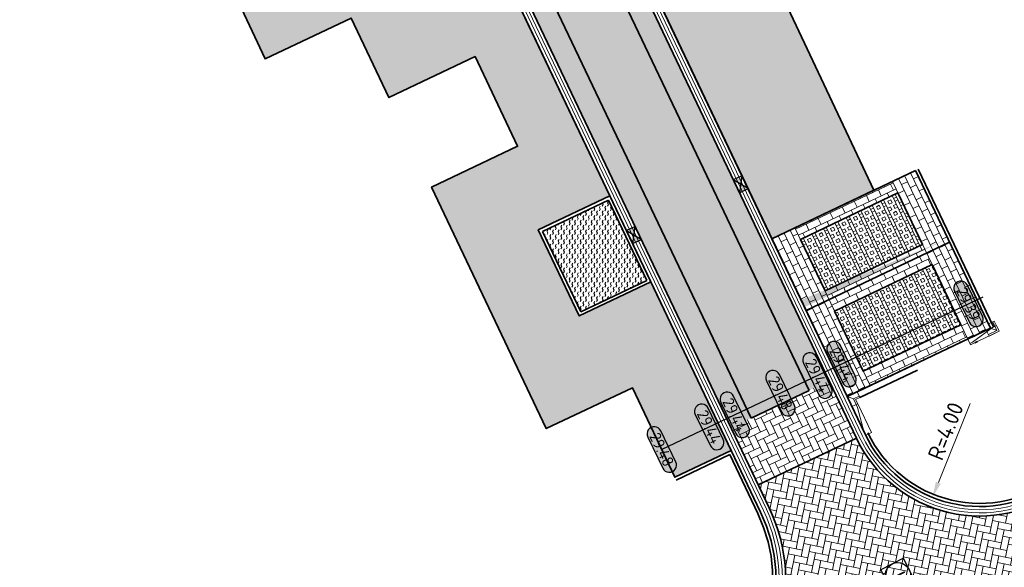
# Model space of a CAD drawing. Header units: metres. Extents: x 199937 to 201628, y 374508 to 375260.
# Tile 142 of 183: x 201332 to 201363, y 375016 to 375034. Entities that reach past the tile are written whole.
import ezdxf
from ezdxf.enums import TextEntityAlignment as Align

# ---------------------------------------------------------------- set-up
doc = ezdxf.new("R2010")
doc.units = ezdxf.units.M
doc.linetypes.add('VH-GELEIDEBAND', pattern=[6, 2, -2, 0, -2])
doc.linetypes.add('VH-OPSLUITBAND_100X200', pattern=[16, 8, -2, 4, -2])
for name, color, linetype, lineweight in [('N-WE-GR-BEPLANTING-A', 92, 'Continuous', 0), ('N-WE-OG-HOOGTELIJN-G', 7, 'Continuous', 25), ('N-WE-RI-ITR_RIOOLPUT-S', 84, 'Continuous', 25), ('N-WE-RI-KOLK-S', 7, 'Continuous', 25), ('N-WE-VH-DWARSHELLING-S', 7, 'Continuous', 25), ('N-WE-VH-GOOT-G', 170, 'Continuous', 35), ('N-WE-VH-KANTOPSLUITING_GELEIDEBAND_50 200-G', 20, 'VH-GELEIDEBAND', 35), ('N-WE-VH-KANTOPSLUITING_GELEIDEBAND_50 200_250_HOEKSTUK-S', 20, 'Continuous', 25), ('N-WE-VH-KANTOPSLUITING_GELEIDEBAND_50 200_250_INRITVERLOOPBAND-S', 20, 'Continuous', 25), ('N-WE-VH-KANTOPSLUITING_OPSLUITBAND_100X200-G', 150, 'VH-OPSLUITBAND_100X200', 35), ('N-WE-VH-KANTVERHARDING_STREKLAAG-G', 60, 'Continuous', 18), ('N-WE-VH-VERHARDING_BETONSTRAATSTEEN-G', 252, 'Continuous', 35), ('N-WE-VH-VERHARDING_GRASBETONSTEEN-A', 72, 'Continuous', 18), ('N-WE-VH-VERHARDING_TEGEL-A', 252, 'Continuous', 18), ('N-WE-VH-VERKEERSTEGEL-G', 7, 'Continuous', 35), ('N-WE-VW-MARKERING_PARKEERVAK-G', 7, 'Continuous', 35), ('X-XX-AL-HOOGTELABEL-S', 7, 'Continuous', 25), ('X-XX-AL-M-200', 7, 'Continuous', 18)]:
    doc.layers.add(name, color=color, linetype=linetype, lineweight=lineweight)
for name, color, linetype, lineweight, true_color in [('N-WE-VH-VERHARDING_BETONSTRAATSTEEN_GRIJS-A', 7, 'Continuous', 18, 0xa6a6a6), ('N-WE-VH-VERHARDING_BETONSTRAATSTEEN_HEIDE-A', 7, 'Continuous', 0, 0x986657), ('N-WE-VH-VERHARDING_BETONSTRAATSTEEN_ROOD-A', 7, 'Continuous', 0, 0xa92c0a)]:
    doc.layers.add(name, color=color, linetype=linetype, lineweight=lineweight, true_color=true_color)
doc.layers.add('X-XX-AL-HULPLIJN-G', color=7, linetype='Continuous', lineweight=18, plot=False)
doc.styles.add('NLCS-ISO', font='NLCS-ISO.ttf')
doc.styles.add('NLCS-ISO-ANNOTATIEF-T18', font='NLCS-ISO.ttf', dxfattribs={"height": 1.8})
doc.styles.add('NLCS-ISO-M200-T25', font='NLCS-ISO.ttf', dxfattribs={"height": 0.5})
doc.dimstyles.new('NLCS-M200-T25-PIJL_L2_H1', dxfattribs={"dimscale": 0.2, "dimtxt": 2.5, "dimasz": 2.5, "dimexe": 2, "dimexo": 2, "dimgap": 0.7, "dimtad": 1, "dimzin": 0, "dimdsep": 46, "dimtxsty": 'NLCS-ISO-M200-T25', "dimcen": 0, "dimdle": 2, "dimclrd": 256, "dimclre": 256, "dimclrt": 256, "dimadec": 1, "dimazin": 0, "dimtfac": 1, "dimtdec": 3, "dimtofl": 0, "dimtmove": 0, "dimatfit": 3, "dimfxl": 2, "dimfxlon": 1, "dimtfillclr": 256, "dimtolj": 1, "dimtzin": 0, "dimlwd": -1, "dimlwe": -1, "dimarcsym": 0})
pattern_1 = [(295.47, (0, 0), (0.2798982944, -0.09928214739), [0.63, -0.21]), (205.47, (0.37918, 0.18062), (0.2798982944, -0.09928214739), [0.63, -0.21])]
pattern_2 = [(25.4727, (201355.46523, 375026.64197), (0.099269, 0.279903), [0.21, -0.21]), (115.4727, (201355.46523, 375026.64197), (-0.189586, -0.090317), [])]
pattern_3 = [(295.47273231, (0, 0), (0.27990302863, -0.09926879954), [0.21, -0.21]), (25.47273231, (0, 0), (-0.09031711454, 0.18958591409), [])]
pattern_4 = [(295.4727, (201345.063, 375050.33755), (0.279903, -0.0992688), [0.21, -0.21]), (25.4727, (201345.063, 375050.33755), (-0.0903171, 0.1895859), [])]
pattern_5 = [(115.44303, (201401.07311, 375044.21776), (-0.26433598, 0.20646184), [0.3, -0.3]), (205.44303, (201401.0731, 375044.21776), (0.128884, -0.2709039), [])]

# ---------------------------------------------------------------- blocks, each defined once
blk = doc.blocks.new('SVH-GELEIDEBAND HOEKSTUK_50 200X250_L350_H90UITW_HD-MM')
at = {"linetype": 'Continuous', "lineweight": 0}
for p, q in [((200, 350), (200, 150)), ((200, 150), (0, 150)), ((200, 150), (350, 0))]:
    blk.add_line(p, q, dxfattribs=at)
blk.add_lwpolyline([(0, 200), (150, 200), (150, 350), (350, 350), (350, 0), (0, 0)], close=True, dxfattribs=at)
blk = doc.blocks.new('SVH-GELEIDEBAND INRITVERLOOPBAND_50 200X200_LINKS_L1000_HD-MM')
at = {"linetype": 'Continuous', "lineweight": 0}
blk.add_lwpolyline([(0, 0), (1000, 0), (1000, 200), (0, 200)], close=True, dxfattribs=at)
blk.add_lwpolyline([(900, 0), (100, 150), (0, 150)], dxfattribs=at)
blk = doc.blocks.new('SVH-GELEIDEBAND HOEKSTUK_50 200X250_L150_H90INW_HD-MM')
at = {"linetype": 'Continuous', "lineweight": 0}
blk.add_line((150, 0), (300, 150), dxfattribs=at)
blk.add_lwpolyline([(150, 0), (0, 0), (0, 200), (350, 200), (350, -150), (150, -150)], close=True, dxfattribs=at)
blk.add_lwpolyline([(300, -150), (300, 150), (0, 150)], dxfattribs=at)
blk = doc.blocks.new('*U283')
h = blk.add_hatch(color=253)
h.dxf.hatch_style = 1
edge = h.paths.add_edge_path()
edge.add_line((2.73, 1.13), (-2.73, 1.13))
edge.add_arc((-2.73, 0), 1.13, 90, 270)
edge.add_line((-2.73, -1.13), (2.73, -1.13))
edge.add_arc((2.73, 0), 1.13, 270, 450)
blk.add_lwpolyline([(2.73, 1.13), (-2.73, 1.13, 1), (-2.73, -1.13), (2.73, -1.13, 1)], format="xyb", close=True)
at = {"style": 'NLCS-ISO-ANNOTATIEF-T18'}
blk.add_attdef('HGT', text='', height=1.8, dxfattribs=at).set_placement((0, 0), align=Align.MIDDLE_CENTER)
blk = doc.blocks.new('SRI-PUT_INSPECTIE-SO')
at = {"lineweight": -3, "flags": 128}
blk.add_lwpolyline([(-2, -2), (2, -2), (2, 2), (-2, 2)], close=True, dxfattribs=at)
at = {"lineweight": -3, "ltscale": 1.5}
blk.add_circle((0, 0), 2, dxfattribs=at)
at = {"ltscale": 0.1, "style": 'NLCS-ISO'}
blk.add_text('I', height=2.5, dxfattribs=at).set_placement((0, -0.01), align=Align.MIDDLE_CENTER)
blk = doc.blocks.new('*D565')
at = {"layer": 'Defpoints', "color": 0, "transparency": 16777216}
for p in [(201362.004, 375022.216), (201360.512, 375018.505)]:
    blk.add_point(p, dxfattribs=at)
at = {"layer": 'X-XX-AL-M-200', "transparency": 16777216}
blk.add_line((201361.698, 375021.456), (201360.699, 375018.969), dxfattribs=at)
blk.add_solid([(201360.622, 375019), (201360.776, 375018.938), (201360.512, 375018.505)], dxfattribs=at)
at = {"layer": 'X-XX-AL-M-200', "transparency": 16777216, "insert": (201360.93, 375020.59), "char_height": 0.5, "attachment_point": 5, "rotation": 68.1032, "style": 'NLCS-ISO-M200-T25', "bg_fill": 3, "box_fill_scale": 1.1, "bg_fill_color": 256, "bg_fill_true_color": 13158600, "bg_fill_transparency": 0}
blk.add_mtext('\\A1;R=4.00', dxfattribs=at)
blk = doc.blocks.new('SVH-GELEIDEBAND INRITVERLOOPBAND_50 200X200_RECHTS_L1000_HD-MM')
at = {"linetype": 'Continuous', "lineweight": 0}
blk.add_lwpolyline([(0, 0), (-1000, 0), (-1000, 200), (0, 200)], close=True, dxfattribs=at)
blk.add_lwpolyline([(-900, 0), (-100, 150), (0, 150)], dxfattribs=at)
blk = doc.blocks.new('*U606')
blk.add_solid([(0, 0), (0, 0.25), (5, 0)])
blk = doc.blocks.new('*U607')
blk.add_solid([(0, 0), (1.71, -0.25), (3.42, 0)])
blk = doc.blocks.new('*U608')
blk.add_solid([(0, 0), (0, 0.25), (4.961, 0)])
blk = doc.blocks.new('N-SRI-KOLK_STRAAT_450X300-SO')
h = blk.add_hatch(color=256)
h.dxf.hatch_style = 1
h.paths.add_polyline_path([(0, 0.75), (-1.125, 1.5), (-1.125, 0)])
h.paths.add_polyline_path([(1.125, 0), (1.125, 1.5), (0, 0.75)])
for p, q in [((-1.125, 0), (1.125, 1.5)), ((1.125, 0), (-1.125, 1.5))]:
    blk.add_line(p, q)
at = {"flags": 128}
blk.add_lwpolyline([(-1.125, 0), (1.125, 0), (1.125, 1.5), (-1.125, 1.5)], close=True, dxfattribs=at)

msp = doc.modelspace()

# ---------------------------------------------------------------- hatches: boundary and pattern name
at = {"layer": 'N-WE-GR-BEPLANTING-A'}
h = msp.add_hatch(dxfattribs=at)
h.set_pattern_fill('AGR-BEPLANTING_SOORT_02-SO', color=256, scale=0.04, pattern_type=2)
h.set_pattern_definition([(60, (201123.74073, 375003.37324), (-0.08660261, 0.14999988), [0.0577352, -0.11547]), (60, (201123.74073, 375003.47324), (-0.08660261, 0.14999988), [0.0577352, -0.11547]), (300, (201123.74073, 375003.47324), (0.17320501, 1.2e-07), [0.0577352, -0.11547])])
h.paths.add_polyline_path([(201351.524, 375025.335), (201350.32, 375027.863), (201348.244, 375026.874), (201349.448, 375024.346)])
at = {"layer": 'N-WE-VH-VERHARDING_BETONSTRAATSTEEN_GRIJS-A'}
h = msp.add_hatch(dxfattribs=at)
h.set_pattern_fill('AVH-GRI_BSS_KEIFRMT_HALFST-SO', color=256, angle=123.0713, pattern_type=2)
h.set_pattern_definition([(123.07126, (201343.74282, 375069.87108), (-0.1452858, 0.03069264), [0.105, -0.105]), (213.07126, (201343.74282, 375069.87108), (0.05729658, -0.08798922), [])])
h.paths.add_polyline_path([(201323.404, 375016.35), (201334.179, 375016.35), (201334.179, 375032.017), (201323.404, 375032.017)], flags=9)
at = {"layer": 'N-WE-VH-VERHARDING_BETONSTRAATSTEEN_HEIDE-A', "true_color": 0x986657}
h = msp.add_hatch(dxfattribs=at)
h.set_pattern_fill('AVH-HEI_BSS_KEIFRMT_KEPER-SO', color=25, scale=2, angle=295.47, pattern_type=2)
h.set_pattern_definition(pattern_1)
h.paths.add_polyline_path([(201339.441, 375059.58), (201338.809, 375059.279), (201356.63, 375021.872), (201357.262, 375022.173)])
h = msp.add_hatch(dxfattribs=at)
h.set_pattern_fill('AVH-HEI_BSS_KEIFRMT_KEPER-SO', color=25, scale=2, angle=295.47, pattern_type=2)
h.set_pattern_definition(pattern_1)
h.paths.add_polyline_path([(201336.986, 375058.411), (201336.354, 375058.11), (201346.041, 375037.775), (201354.175, 375020.702), (201354.807, 375021.003), (201346.673, 375038.076)])
h = msp.add_hatch(dxfattribs=at)
h.set_pattern_fill('AVH-HEI_BSS_KEIFRMT_KEPER-SO', color=25, scale=2, angle=295.47, pattern_type=2)
h.set_pattern_definition([(295.47, (201358.39306, 375020.49612), (0.279898, -0.099282), [0.63, -0.21]), (205.47, (201358.77224, 375020.67673), (0.279898, -0.099282), [0.63, -0.21])])
h.paths.add_polyline_path([(201357.262, 375022.173), (201354.175, 375020.702), (201355.035, 375018.896), (201358.122, 375020.367)])
at = {"layer": 'N-WE-VH-VERHARDING_BETONSTRAATSTEEN_ROOD-A'}
h = msp.add_hatch(dxfattribs=at)
h.set_pattern_fill('AVH-ROO_BSS_KEIFRMT_KEPER-SO', color=36, scale=2, angle=-19.5273, pattern_type=2)
h.set_pattern_definition([(340.47273, (201338.80942, 375059.27927), (0.268115, 0.1277277), [0.63, -0.21]), (250.47273, (201338.9498, 375059.67512), (0.268115, 0.1277277), [0.63, -0.21])])
h.paths.add_polyline_path([(201338.809, 375059.279), (201336.986, 375058.411), (201346.673, 375038.076), (201354.807, 375021.003), (201356.63, 375021.872)])
h = msp.add_hatch(dxfattribs=at)
h.set_pattern_fill('AVH-ROO_BSS_KEIFRMT_HALFST-SO', color=36, scale=2, angle=25.4727, pattern_type=2)
h.set_pattern_definition(pattern_2)
h.paths.add_polyline_path([(201359.979, 375028.794), (201359.256, 375028.449), (201360.332, 375026.193), (201361.054, 375026.537)])
h = msp.add_hatch(dxfattribs=at)
h.set_pattern_fill('AVH-ROO_BSS_KEIFRMT_HALFST-SO', color=36, scale=2, angle=-64.5273, pattern_type=2)
h.set_pattern_definition(pattern_3)
h.paths.add_polyline_path([(201359.429, 375028.088), (201359.256, 375028.449), (201356.187, 375026.986), (201356.359, 375026.625)])
h = msp.add_hatch(dxfattribs=at)
h.set_pattern_fill('AVH-ROO_BSS_KEIFRMT_HALFST-SO', color=36, scale=2, angle=25.4727, pattern_type=2)
h.set_pattern_definition(pattern_2)
h.paths.add_polyline_path([(201356.187, 375026.986), (201355.465, 375026.642), (201356.54, 375024.385), (201357.263, 375024.729)])
h = msp.add_hatch(dxfattribs=at)
h.set_pattern_fill('AVH-ROO_BSS_KEIFRMT_HALFST-SO', color=36, scale=2, angle=-64.5273, pattern_type=2)
h.set_pattern_definition(pattern_3)
h.paths.add_polyline_path([(201360.332, 375026.193), (201360.203, 375026.463), (201357.134, 375025), (201357.263, 375024.729)])
h = msp.add_hatch(dxfattribs=at)
h.set_pattern_fill('AVH-ROO_BSS_KEIFRMT_HALFST-SO', color=36, scale=2, angle=25.4727, pattern_type=2)
h.set_pattern_definition(pattern_2)
h.paths.add_polyline_path([(201361.054, 375026.537), (201360.332, 375026.193), (201361.623, 375023.484), (201362.344, 375023.828)])
h = msp.add_hatch(dxfattribs=at)
h.set_pattern_fill('AVH-ROO_BSS_KEIFRMT_HALFST-SO', color=36, scale=2, angle=-64.5273, pattern_type=2)
h.set_pattern_definition(pattern_4)
h.paths.add_polyline_path([(201360.504, 375025.831), (201360.336, 375026.195), (201357.262, 375024.73), (201357.434, 375024.369)])
h = msp.add_hatch(dxfattribs=at)
h.set_pattern_fill('AVH-ROO_BSS_KEIFRMT_HALFST-SO', color=36, scale=2, angle=25.4727, pattern_type=2)
h.set_pattern_definition(pattern_2)
h.paths.add_polyline_path([(201357.263, 375024.729), (201356.54, 375024.385), (201357.831, 375021.677), (201358.553, 375022.021)])
h = msp.add_hatch(dxfattribs=at)
h.set_pattern_fill('AVH-ROO_BSS_KEIFRMT_HALFST-SO', color=36, scale=2, angle=-64.5273, pattern_type=2)
h.set_pattern_definition(pattern_4)
h.paths.add_polyline_path([(201361.627, 375023.486), (201361.408, 375023.936), (201358.337, 375022.473), (201358.557, 375022.024)])
h = msp.add_hatch(dxfattribs=at)
h.set_pattern_fill('AVH-ROO_BSS_KEIFRMT_KEPER-SO', color=36, scale=2, angle=78.541, pattern_type=2)
h.set_pattern_definition([(78.541, (201355.20804, 375007.66557), (-0.164094, 0.2475342), [0.63, -0.21]), (348.541, (201354.79641, 375007.74901), (-0.164094, 0.2475342), [0.63, -0.21])])
edge = h.paths.add_edge_path()
edge.add_arc((201335.885, 375053.346), 49.7, 305.4231, 307.006)
edge.add_arc((201294.094, 375108.792), 119.132, 307.00597, 308.1105)
edge.add_line((201367.62, 375015.057), (201364.658, 375018.833))
edge.add_arc((201362.004, 375022.216), 4.3, 205.4727, 308.1105, ccw=False)
edge.add_line((201358.122, 375020.367), (201355.035, 375018.896))
edge.add_line((201355.035, 375018.896), (201355.379, 375018.175))
edge.add_arc((201350.594, 375015.895), 5.3, -60.7218, 25.4727, ccw=False)
edge.add_line((201353.186, 375011.272), (201355.55, 375007.055))
edge.add_arc((201306.168, 375095.127), 100.972, 299.27974, 305.42315)
at = {"layer": 'N-WE-VH-VERHARDING_GRASBETONSTEEN-A', "true_color": 0x52a500}
h = msp.add_hatch(dxfattribs=at)
h.set_pattern_fill('AVH-GRASBETONSTEEN_01-SO', color=74, angle=25.4727, pattern_type=2)
h.set_pattern_definition([(115.473, (201355.46523, 375026.64197), (-0.361116, -0.172033), []), (115.473, (201355.5555, 375026.685), (-0.361116, -0.172033), []), (25.473, (201355.46523, 375026.64197), (-0.172033, 0.361116), [-0.1, 0.1]), (25.473, (201355.42222, 375026.73225), (-0.172033, 0.361116), [-0.1, 0.1]), (25.473, (201355.3792, 375026.82253), (-0.172033, 0.361116), [0.1, -0.1]), (25.473, (201355.3362, 375026.9128), (-0.172033, 0.361116), [0.1, -0.1]), (115.473, (201355.6458, 375026.728), (-0.361116, -0.172033), [0.1, -0.1]), (115.473, (201355.73607, 375026.771), (-0.361116, -0.172033), [0.1, -0.1])])
h.paths.add_polyline_path([(201360.203, 375026.463), (201359.429, 375028.088), (201356.359, 375026.625), (201357.134, 375025)])
h = msp.add_hatch(dxfattribs=at)
h.set_pattern_fill('AVH-GRASBETONSTEEN_01-SO', color=74, angle=25.4727, pattern_type=2)
h.set_pattern_definition([(115.47273231, (0, 0), (-0.36111602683, -0.17203259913), []), (115.47273231, (0.09028, 0.043), (-0.36111602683, -0.17203259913), []), (25.47273231, (0, 0), (-0.17203259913, 0.36111602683), [-0.1, 0.1]), (25.47273231, (-0.043, 0.09028), (-0.17203259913, 0.36111602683), [-0.1, 0.1]), (25.47273231, (-0.086, 0.18056), (-0.17203259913, 0.36111602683), [0.1, -0.1]), (25.47273231, (-0.12902, 0.27084), (-0.17203259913, 0.36111602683), [0.1, -0.1]), (115.47273231, (0.18056, 0.086), (-0.36111602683, -0.17203259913), [0.1, -0.1]), (115.47273231, (0.27084, 0.12902), (-0.36111602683, -0.17203259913), [0.1, -0.1])])
h.paths.add_polyline_path([(201361.408, 375023.936), (201360.504, 375025.831), (201357.434, 375024.369), (201358.337, 375022.473)])
at = {"layer": 'N-WE-VH-VERHARDING_TEGEL-A'}
h = msp.add_hatch(dxfattribs=at)
h.set_pattern_fill('AVH-TEGEL_300X300_HALFST-SO', color=256, scale=5, angle=115.443, pattern_type=2)
h.set_pattern_definition(pattern_5)
h.paths.add_polyline_path([(201340.188, 375067.219), (201336.884, 375065.646), (201343.83, 375051.066), (201348.344, 375053.216), (201354.365, 375040.578), (201349.851, 375038.427), (201355.465, 375026.642), (201358.667, 375028.168), (201353.689, 375038.741), (201356.398, 375040.029), (201351.583, 375050.155), (201349.175, 375055.218), (201346.467, 375053.926), (201341.387, 375064.409), (201341.453, 375064.44)])
h = msp.add_hatch(dxfattribs=at)
h.set_pattern_fill('AVH-TEGEL_300X300_HALFST-SO', color=256, scale=5, angle=115.443, pattern_type=2)
h.set_pattern_definition(pattern_5)
h.paths.add_polyline_path([(201335.508, 375059.187), (201333.745, 375058.347), (201335.141, 375055.598), (201332.431, 375054.311), (201336.041, 375046.708), (201338.751, 375047.995), (201340.094, 375045.168), (201337.384, 375043.881), (201338.619, 375041.279), (201335.909, 375039.992), (201339.515, 375032.302), (201342.225, 375033.589), (201343.413, 375031.087), (201346.123, 375032.375), (201347.462, 375029.556), (201344.752, 375028.269), (201348.362, 375020.67), (201351.072, 375021.957), (201352.411, 375019.139), (201354.184, 375019.984), (201351.657, 375025.288), (201349.4, 375024.213), (201348.11, 375026.921), (201350.367, 375027.997), (201346.993, 375035.079), (201344.285, 375033.788), (201342.778, 375036.952), (201340.521, 375035.877), (201339.231, 375038.585), (201341.488, 375039.66), (201339.984, 375042.816), (201342.693, 375044.107), (201339.233, 375051.369), (201336.976, 375050.294), (201335.685, 375053.002), (201337.942, 375054.078)])
h = msp.add_hatch(dxfattribs=at)
h.set_pattern_fill('AVH-TEGEL_300X300_HALFST-SO', color=256, angle=112.6382, pattern_type=2)
h.set_pattern_definition([(112.638166, (201135.33966, 374617.32179), (-0.25391617, 0.219149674), [0.3, -0.3]), (202.63817, (201135.33966, 374617.3218), (0.11547306, -0.2768862), [])])
h.paths.add_polyline_path([(201323.404, 375016.35), (201334.179, 375016.35), (201334.179, 375032.017), (201323.404, 375032.017)], flags=9)

# ---------------------------------------------------------------- linework, layer by layer
at = {"layer": 'N-WE-OG-HOOGTELIJN-G'}
msp.add_lwpolyline([(201362.098, 375024.81), (201351.997, 375020.011)], dxfattribs=at)
at = {"layer": 'N-WE-VH-GOOT-G'}
msp.add_lwpolyline([(201400.89, 375043.796), (201396.892, 375041.861, 0.066184), (201374.403, 375027.17), (201370.9, 375024.1, -0.017863), (201364.658, 375018.833, -0.480396), (201358.122, 375020.367), (201336.529, 375065.694, -0.297293), (201337.153, 375070.351), (201344.117, 375078.431, -0.084867), (201356.852, 375087.882), (201374.735, 375096.661, -0.418204), (201385.892, 375092.766), (201404.471, 375053.583)], format="xyb", dxfattribs=at)
for points in [[(201357.831, 375021.677), (201336.884, 375065.646)], [(201357.831, 375021.677), (201336.884, 375065.646)], [(201354.196, 375019.96), (201345.77, 375037.646), (201335.508, 375059.187)]]:
    msp.add_lwpolyline(points, dxfattribs=at)
msp.add_lwpolyline([(201346.041, 375037.775), (201335.494, 375059.915, 0.45528), (201327.792, 375062.061), (201325.951, 375060.848, -0.151193), (201295.308, 375052.597), (201271.329, 375053.191, 0.377034), (201264.947, 375047.855), (201259.521, 375012.745, 0.419393), (201266.601, 375003.253), (201296.562, 374999.163, 0.047019), (201309.877, 374998.765, 0.048463), (201327.098, 375001.21, 0.022828), (201336.87, 375004.024, 0.046514), (201353.186, 375011.272, 0.394891), (201355.379, 375018.175)], format="xyb", close=True, dxfattribs=at)
at = {"layer": 'N-WE-VH-KANTOPSLUITING_GELEIDEBAND_50 200-G'}
for points in [[(201358.147, 375021.827), (201358.147, 375021.827), (201362.344, 375023.828)], [(201358.233, 375021.647), (201362.611, 375023.734)]]:
    msp.add_lwpolyline(points, dxfattribs=at)
at = {"layer": 'N-WE-VH-KANTOPSLUITING_OPSLUITBAND_100X200-G'}
for points in [[(201362.345, 375023.829), (201359.979, 375028.793)], [(201362.436, 375023.872), (201360.069, 375028.836)], [(201358.393, 375020.496), (201357.831, 375021.677)]]:
    msp.add_lwpolyline(points, dxfattribs=at)
for points in [[(201351.657, 375025.288), (201350.367, 375027.997), (201348.11, 375026.921), (201349.4, 375024.213)], [(201351.524, 375025.335), (201350.32, 375027.863), (201348.244, 375026.874), (201349.448, 375024.346)]]:
    msp.add_lwpolyline(points, close=True, dxfattribs=at)
for points in [[(201365.569, 375020.068, -0.003246), (201364.411, 375019.148, -0.480396), (201358.483, 375020.539)], [(201365.632, 375019.991, -0.003247), (201364.473, 375019.069, -0.480396), (201358.393, 375020.496)], [(201352.411, 375019.139), (201354.184, 375019.984), (201355.108, 375018.045, -0.394891), (201353.039, 375011.534, -0.002833), (201352.088, 375011.008, -0.002833)], [(201352.454, 375019.049), (201354.137, 375019.851), (201355.018, 375018.002, -0.394891), (201352.99, 375011.621, -0.002827), (201352.043, 375011.097, -0.002827)]]:
    msp.add_lwpolyline(points, format="xyb", dxfattribs=at)
at = {"layer": 'N-WE-VH-KANTVERHARDING_STREKLAAG-G'}
for points in [[(201400.847, 375043.886), (201396.849, 375041.951, 0.066185), (201374.337, 375027.245), (201370.833, 375024.174, -0.017865), (201364.596, 375018.912, -0.480396), (201358.213, 375020.41), (201336.619, 375065.737, -0.297293), (201337.229, 375070.285), (201344.191, 375078.364, -0.084849), (201356.896, 375087.792), (201374.779, 375096.571, -0.418204), (201385.802, 375092.724), (201404.381, 375053.54)], [(201400.803, 375043.976), (201396.806, 375042.041, 0.066186), (201374.272, 375027.321), (201370.767, 375024.249, -0.017867), (201364.535, 375018.99, -0.480396), (201358.303, 375020.453), (201336.709, 375065.78, -0.297293), (201337.305, 375070.22), (201344.265, 375078.296, -0.084832), (201356.941, 375087.703), (201374.823, 375096.482, -0.418204), (201385.711, 375092.681), (201404.29, 375053.497)]]:
    msp.add_lwpolyline(points, format="xyb", dxfattribs=at)
for points in [[(201345.951, 375037.732), (201335.403, 375059.872, 0.45528), (201327.847, 375061.977), (201326.006, 375060.764, -0.151194), (201295.305, 375052.497), (201271.326, 375053.091, 0.377034), (201265.045, 375047.839), (201259.619, 375012.729, 0.419393), (201266.614, 375003.352), (201296.575, 374999.262, 0.047021), (201309.871, 374998.865, 0.048466), (201327.074, 375001.307, 0.022829), (201336.838, 375004.119, 0.046514), (201353.137, 375011.359, 0.394891), (201355.288, 375018.131)], [(201345.86, 375037.689), (201335.313, 375059.829, 0.45528), (201327.902, 375061.894), (201326.06, 375060.68, -0.151196), (201295.302, 375052.397), (201271.324, 375052.991, 0.377034), (201265.144, 375047.824), (201259.718, 375012.714, 0.419393), (201266.628, 375003.451), (201296.587, 374999.361, 0.047022), (201309.866, 374998.965, 0.048469), (201327.051, 375001.405, 0.022829), (201336.806, 375004.214, 0.046514), (201353.088, 375011.447, 0.394891), (201355.198, 375018.088)]]:
    msp.add_lwpolyline(points, format="xyb", close=True, dxfattribs=at)
at = {"layer": 'N-WE-VH-VERHARDING_BETONSTRAATSTEEN-G'}
msp.add_lwpolyline([(201340.188, 375067.219), (201336.884, 375065.646), (201343.83, 375051.066), (201348.344, 375053.216), (201354.365, 375040.578), (201349.851, 375038.427), (201355.465, 375026.642), (201358.667, 375028.168), (201353.689, 375038.741), (201356.398, 375040.029), (201351.583, 375050.155), (201349.175, 375055.218), (201346.467, 375053.926), (201341.387, 375064.409), (201341.453, 375064.44)], close=True, dxfattribs=at)
for points in [[(201356.63, 375021.872), (201338.809, 375059.279)], [(201354.807, 375021.003), (201346.673, 375038.076), (201336.986, 375058.411)], [(201335.909, 375039.992), (201339.515, 375032.302), (201342.225, 375033.589), (201343.413, 375031.087), (201346.123, 375032.375), (201347.462, 375029.556), (201344.752, 375028.269), (201348.362, 375020.67), (201351.072, 375021.957), (201352.411, 375019.139), (201354.184, 375019.984), (201351.657, 375025.288), (201349.4, 375024.213), (201348.11, 375026.921), (201350.367, 375027.997), (201346.993, 375035.079)], [(201356.63, 375021.872), (201354.807, 375021.003)], [(201358.122, 375020.367), (201355.035, 375018.896)]]:
    msp.add_lwpolyline(points, dxfattribs=at)
at = {"layer": 'N-WE-VH-VERKEERSTEGEL-G'}
for points in [[(201357.134, 375025), (201356.359, 375026.625), (201359.429, 375028.088), (201360.203, 375026.463)], [(201357.434, 375024.369), (201360.504, 375025.831), (201361.408, 375023.936), (201358.337, 375022.473)]]:
    msp.add_lwpolyline(points, close=True, dxfattribs=at)
at = {"layer": 'N-WE-VW-MARKERING_PARKEERVAK-G'}
for points in [[(201359.979, 375028.794), (201355.465, 375026.642)], [(201362.344, 375023.828), (201359.979, 375028.794)], [(201357.83, 375021.678), (201355.465, 375026.643)], [(201361.054, 375026.537), (201356.541, 375024.385)], [(201362.345, 375023.829), (201357.832, 375021.677)]]:
    msp.add_lwpolyline(points, dxfattribs=at)
at = {"layer": 'X-XX-AL-HULPLIJN-G'}
for points in [[(201359.256, 375028.449), (201361.623, 375023.484)], [(201356.187, 375026.986), (201358.553, 375022.021)]]:
    msp.add_lwpolyline(points, dxfattribs=at)

# ---------------------------------------------------------------- block references
at = {"layer": 'N-WE-RI-ITR_RIOOLPUT-S', "xscale": 0.2, "yscale": 0.2, "zscale": 0.2, "rotation": 116.5179763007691}
msp.add_blockref('SRI-PUT_INSPECTIE-SO', (201359.426, 375016.051), dxfattribs=at)
at = {"layer": 'N-WE-RI-KOLK-S', "xscale": 0.2, "yscale": 0.2, "zscale": 0.2}
for p, rotation in [((201354.616, 375028.425), 115.4151826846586), ((201350.987, 375026.696), 295.4727323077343)]:
    msp.add_blockref('N-SRI-KOLK_STRAAT_450X300-SO', p, dxfattribs=dict(at, rotation=rotation))
at = {"layer": 'N-WE-VH-DWARSHELLING-S'}
for name, p, rotation in [('*U606', (201356.489, 375024.493), 25.48322668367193), ('*U607', (201356.106, 375024.599), 205.472732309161), ('*U608', (201348.266, 375020.872), 25.47273230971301)]:
    msp.add_blockref(name, p, dxfattribs=dict(at, rotation=rotation))
at = {"layer": 'N-WE-VH-KANTOPSLUITING_GELEIDEBAND_50 200_250_HOEKSTUK-S', "xscale": 0.001, "yscale": 0.001, "zscale": 0.001}
for name, p, rotation in [('SVH-GELEIDEBAND HOEKSTUK_50 200X250_L150_H90INW_HD-MM', (201362.28, 375023.964), 295.4727323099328), ('SVH-GELEIDEBAND HOEKSTUK_50 200X250_L350_H90UITW_HD-MM', (201358.147, 375021.827), 205.4875140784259)]:
    msp.add_blockref(name, p, dxfattribs=dict(at, rotation=rotation))
at = {"layer": 'N-WE-VH-KANTOPSLUITING_GELEIDEBAND_50 200_250_INRITVERLOOPBAND-S'}
for name, p, xscale, yscale, zscale, rotation in [('SVH-GELEIDEBAND INRITVERLOOPBAND_50 200X200_RECHTS_L1000_HD-MM', (201361.622, 375023.484), 0.0009999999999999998, 0.0009999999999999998, 0.0009999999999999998, 205.4875095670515), ('SVH-GELEIDEBAND INRITVERLOOPBAND_50 200X200_LINKS_L1000_HD-MM', (201357.981, 375021.36), 0.001, 0.001, 0.001, 295.4727276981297)]:
    msp.add_blockref(name, p, dxfattribs=dict(at, xscale=xscale, yscale=yscale, zscale=zscale, rotation=rotation))
at = {"layer": 'X-XX-AL-HOOGTELABEL-S', "xscale": 0.2, "yscale": 0.2, "zscale": 0.2, "rotation": 295.8549598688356}
for p, values in [((201361.647, 375024.597), {'HGT': '29.39'}), ((201357.655, 375022.699), {'HGT': '29.44'}), ((201356.895, 375022.338), {'HGT': '29.44'}), ((201355.731, 375021.785), {'HGT': '29.48'}), ((201354.293, 375021.102), {'HGT': '29.44'}), ((201353.491, 375020.721), {'HGT': '29.44'}), ((201351.997, 375020.011), {'HGT': '29.48'})]:
    msp.add_blockref('*U283', p, dxfattribs=at).add_auto_attribs(values)

# ---------------------------------------------------------------- next in the draw order: dimensions: what is measured, and where the dimension line sits
at = {"layer": 'X-XX-AL-M-200'}
dim = msp.add_radius_dim(center=(201362.004, 375022.216), mpoint=(201360.512, 375018.505), dimstyle='NLCS-M200-T25-PIJL_L2_H1', override={"dimpost": 'R=<>', "dimtfill": 1}, dxfattribs=at)
dim.commit()
dim.dimension.update_dxf_attribs({"geometry": '*D565', "text_midpoint": (201361.292, 375020.444), "dimtype": 164})

doc.saveas('drawing.dxf')
